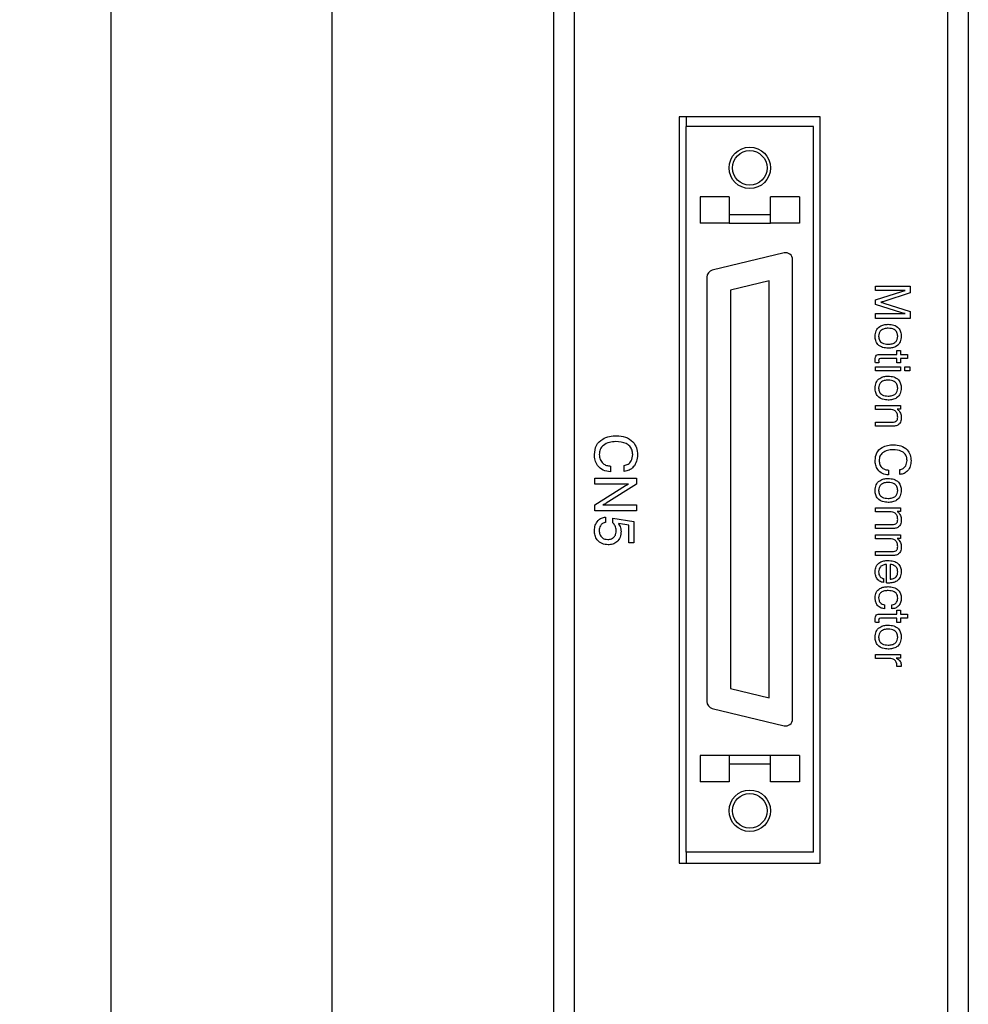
# Model space of a CAD drawing. Header units: millimetres. Extents: x 11 to 190, y 5 to 296.
# Tile 3 of 71: x 16 to 51, y 62 to 98. Entities that reach past the tile are written whole.
import ezdxf

# ---------------------------------------------------------------- set-up
doc = ezdxf.new("R2010")
doc.units = ezdxf.units.MM
doc.header["$PDSIZE"] = -1
doc.layers.add('標註文字', color=4, linetype='Continuous')
doc.styles.add('SLDTEXTSTYLE3', font='txt')
doc.dimstyles.new('SLDDIMSTYLE0', dxfattribs={"dimtxt": 2.5, "dimasz": 2.5, "dimexe": 0, "dimexo": 0.0625, "dimtad": 1, "dimlfac": 2, "dimrnd": 1e-09, "dimzin": 12, "dimdsep": 46, "dimtxsty": 'SLDTEXTSTYLE3', "dimsah": 1, "dimcen": 0.09, "dimadec": 0, "dimazin": 3, "dimtfac": 1, "dimtofl": 0, "dimtmove": 0, "dimatfit": 3, "dimfxl": 1, "dimfrac": 2, "dimtolj": 1, "dimtzin": 12, "dimarcsym": 0})

# ---------------------------------------------------------------- blocks, each defined once
blk = doc.blocks.new('_D_2')
at = {"layer": 'Defpoints', "color": 0, "transparency": 16777216}
for p in [(27.74, 160.957), (36.617, 160.957), (36.617, 47.957)]:
    blk.add_point(p, dxfattribs=at)
at = {"layer": '標註文字', "color": 0, "lineweight": -2, "transparency": 16777216}
for p, q in [((36.555, 160.957), (27.74, 160.957)), ((27.74, 50.457), (27.74, 158.457)), ((36.555, 47.957), (27.74, 47.957))]:
    blk.add_line(p, q, dxfattribs=at)
at = {"layer": '標註文字', "color": 0, "transparency": 16777216}
for points in [[(27.323, 158.457), (28.157, 158.457), (27.74, 160.957)], [(27.323, 50.457), (28.157, 50.457), (27.74, 47.957)]]:
    blk.add_solid(points, dxfattribs=at)
at = {"layer": '標註文字', "color": 0, "transparency": 16777216, "insert": (24.449, 104.457), "char_height": 2.5, "attachment_point": 2, "rotation": 90, "style": 'SLDTEXTSTYLE3'}
blk.add_mtext('\\A1;226', dxfattribs=at)
blk = doc.blocks.new('_D_3')
at = {"layer": 'Defpoints', "color": 0, "transparency": 16777216}
for p in [(19.74, 164.957), (36.242, 164.957), (36.242, 43.957)]:
    blk.add_point(p, dxfattribs=at)
at = {"layer": '標註文字', "color": 0, "lineweight": -2, "transparency": 16777216}
for p, q in [((36.18, 164.957), (19.74, 164.957)), ((19.74, 46.457), (19.74, 162.457)), ((36.18, 43.957), (19.74, 43.957))]:
    blk.add_line(p, q, dxfattribs=at)
at = {"layer": '標註文字', "color": 0, "transparency": 16777216}
for points in [[(19.323, 162.457), (20.157, 162.457), (19.74, 164.957)], [(19.323, 46.457), (20.157, 46.457), (19.74, 43.957)]]:
    blk.add_solid(points, dxfattribs=at)
at = {"layer": '標註文字', "color": 0, "transparency": 16777216, "insert": (16.477, 104.457), "char_height": 2.5, "attachment_point": 2, "rotation": 90, "style": 'SLDTEXTSTYLE3'}
blk.add_mtext('\\A1;242', dxfattribs=at)

msp = doc.modelspace()

# ---------------------------------------------------------------- linework, layer by layer
for p, q in [((35.7425, 156.9574), (35.7425, 51.9574)), ((36.4925, 156.9574), (36.4925, 60.9574)), ((49.9925, 156.9574), (49.9925, 60.9574)), ((50.7425, 156.9574), (50.7425, 51.9574)), ((50.7475, 101.6324), (50.7475, 97.2824)), ((50.7475, 97.2824), (50.7425, 97.2824)), ((50.7475, 97.2824), (50.7475, 87.1324)), ((40.2925, 94.3074), (40.2925, 67.3074)), ((45.3925, 94.3074), (40.2925, 94.3074)), ((40.5425, 94.3074), (40.5425, 93.9574)), ((45.3925, 67.3074), (45.3925, 94.3074)), ((40.5425, 67.7074), (40.5425, 93.9574)), ((45.1425, 93.9574), (40.5425, 93.9574)), ((45.1425, 67.7074), (45.1425, 93.9574)), ((42.0925, 91.4074), (41.0425, 91.4074)), ((41.0425, 91.4074), (41.0425, 90.4574)), ((42.0925, 91.4074), (42.0925, 90.4574)), ((43.5925, 90.4574), (43.5925, 91.4074)), ((44.6425, 91.4074), (43.5925, 91.4074)), ((44.6425, 91.4074), (44.6425, 90.4574)), ((42.0925, 90.4574), (41.0425, 90.4574)), ((43.5925, 90.7574), (42.0925, 90.7574)), ((42.0925, 90.4574), (43.5925, 90.4574)), ((44.6425, 90.4574), (43.5925, 90.4574)), ((44.0837, 89.3827), (41.4837, 88.7537)), ((44.3925, 72.5251), (44.3925, 89.1397)), ((41.2925, 88.5107), (41.2925, 73.1541)), ((43.5425, 88.3772), (42.1425, 88.0385)), ((43.5425, 73.2876), (43.5425, 88.3772)), ((42.1425, 88.0385), (42.1425, 73.6263)), ((50.7475, 87.1324), (50.7425, 87.1324)), ((42.1425, 73.6263), (43.5425, 73.2876)), ((41.4837, 72.9112), (44.0837, 72.2821)), ((41.0425, 71.2074), (41.0425, 70.2574)), ((42.0925, 71.2074), (41.0425, 71.2074)), ((42.0925, 71.2074), (42.0925, 70.2574)), ((43.5925, 71.2074), (42.0925, 71.2074)), ((42.0925, 70.9074), (43.5925, 70.9074)), ((43.5925, 70.2574), (43.5925, 71.2074)), ((44.6425, 71.2074), (43.5925, 71.2074)), ((44.6425, 71.2074), (44.6425, 70.2574)), ((42.0925, 70.2574), (41.0425, 70.2574)), ((44.6425, 70.2574), (43.5925, 70.2574)), ((45.1425, 67.7074), (40.5425, 67.7074)), ((40.5425, 67.7074), (40.5425, 67.3074)), ((40.2925, 67.3074), (45.3925, 67.3074))]:
    msp.add_line(p, q)
for centre, radius in [((42.8425, 92.4574), 0.75), ((42.8425, 92.4574), 0.625), ((42.8425, 69.2074), 0.75), ((42.8425, 69.2074), 0.625)]:
    msp.add_circle(centre, radius)
for centre, start, end in [((44.1425, 89.1397), 0, 103.60054), ((41.5425, 88.5107), 103.60054, 180), ((41.5425, 73.1541), 180, 256.39946), ((44.1425, 72.5251), 256.39946, 0)]:
    msp.add_arc(centre, 0.25, start, end)
at = {"layer": '標註文字'}
for p, q in [((47.3925, 88.1792), (48.6425, 88.1792)), ((47.3925, 88.019), (47.3925, 88.1792)), ((48.4574, 88.019), (47.3925, 88.019)), ((47.3925, 87.6824), (48.348, 87.9914)), ((48.6425, 88.1792), (48.6425, 87.9338)), ((47.3925, 87.5222), (47.3925, 87.6824)), ((48.6425, 87.9338), (47.6862, 87.6281)), ((48.348, 87.2142), (47.3925, 87.5222)), ((47.6862, 87.5705), (48.6425, 87.2612)), ((48.6425, 87.2612), (48.6425, 87.0093)), ((47.3925, 87.0093), (47.3925, 87.1856)), ((47.3925, 87.1856), (48.4574, 87.1856)), ((48.6425, 87.0093), (47.3925, 87.0093)), ((48.1617, 85.8487), (48.2899, 85.8487)), ((48.1617, 85.7113), (48.1617, 85.8487)), ((48.2899, 85.8487), (48.2899, 85.7113)), ((47.5545, 85.7113), (48.1617, 85.7113)), ((48.1617, 85.567), (47.6061, 85.567)), ((48.1617, 85.4068), (48.1617, 85.567)), ((48.2899, 85.7113), (48.5463, 85.7113)), ((48.5463, 85.567), (48.2899, 85.567)), ((48.2899, 85.567), (48.2899, 85.4068)), ((48.5463, 85.7113), (48.5463, 85.567)), ((47.5089, 85.4068), (47.389, 85.4068)), ((47.3925, 85.2625), (48.2899, 85.2625)), ((47.3925, 85.1183), (47.3925, 85.2625)), ((48.2899, 85.1183), (47.3925, 85.1183)), ((48.2899, 85.4068), (48.1617, 85.4068)), ((48.2899, 85.2625), (48.2899, 85.1183)), ((48.4502, 85.1183), (48.4502, 85.2625)), ((48.4502, 85.2625), (48.6265, 85.2625)), ((48.6265, 85.1183), (48.4502, 85.1183)), ((48.6265, 85.2625), (48.6265, 85.1183)), ((47.3925, 83.7241), (47.3925, 83.8683)), ((47.3925, 83.8683), (48.2899, 83.8683)), ((47.9136, 83.7241), (47.3925, 83.7241)), ((48.2899, 83.7306), (48.1742, 83.7306)), ((48.2899, 83.8683), (48.2899, 83.7306)), ((47.3925, 83.1151), (47.3925, 83.2593)), ((47.3925, 83.2593), (47.9554, 83.2593)), ((47.9854, 83.1151), (47.3925, 83.1151)), ((37.8002, 81.6728), (37.8002, 81.4613)), ((38.3002, 81.4805), (38.3002, 81.692)), ((37.2425, 81.019), (37.2425, 81.2305)), ((37.2425, 81.2305), (38.7425, 81.2305)), ((38.7425, 81.2305), (38.7425, 81.0138)), ((47.8572, 81.5286), (47.8572, 81.3523)), ((48.2739, 81.3683), (48.2739, 81.5446)), ((38.4582, 81.019), (37.2425, 81.019)), ((37.2425, 80.272), (38.3474, 80.9664)), ((38.7425, 81.0138), (37.6529, 80.333)), ((37.2425, 80.0574), (37.2425, 80.272)), ((37.5267, 80.269), (38.7425, 80.269)), ((38.7425, 80.269), (38.7425, 80.0574)), ((47.3925, 80.0222), (47.3925, 80.1664)), ((47.3925, 80.1664), (48.2899, 80.1664)), ((48.2899, 80.1664), (48.2899, 80.0287)), ((38.7425, 80.0574), (37.2425, 80.0574)), ((37.6259, 79.8266), (37.6259, 79.6343)), ((37.8843, 79.6181), (37.8843, 79.7882)), ((37.8843, 79.7882), (38.6463, 79.6707)), ((47.9136, 80.0222), (47.3925, 80.0222)), ((48.2899, 80.0287), (48.1742, 80.0287)), ((38.4733, 79.5322), (38.0877, 79.5905)), ((38.4733, 78.9015), (38.4733, 79.5322)), ((38.6463, 79.6707), (38.6463, 78.9015)), ((47.3925, 79.4132), (47.3925, 79.5574)), ((47.3925, 79.5574), (47.9554, 79.5574)), ((47.9854, 79.4132), (47.3925, 79.4132)), ((47.3925, 79.0446), (47.3925, 79.1888)), ((47.3925, 79.1888), (48.2899, 79.1888)), ((48.2899, 79.1888), (48.2899, 79.0511)), ((38.6463, 78.9015), (38.4733, 78.9015)), ((47.9136, 79.0446), (47.3925, 79.0446)), ((48.2899, 79.0511), (48.1742, 79.0511)), ((47.3925, 78.4356), (47.3925, 78.5798)), ((47.3925, 78.5798), (47.9554, 78.5798)), ((47.9854, 78.4356), (47.3925, 78.4356)), ((47.7931, 77.4453), (47.7931, 78.1144)), ((47.9213, 78.1151), (47.9213, 77.5863)), ((47.6809, 77.6023), (47.6809, 77.4581)), ((47.713, 76.6568), (47.713, 76.5125)), ((47.9854, 76.5125), (47.9854, 76.6568)), ((47.5545, 76.3202), (48.1617, 76.3202)), ((48.1617, 76.3202), (48.1617, 76.4577)), ((48.1617, 76.4577), (48.2899, 76.4577)), ((48.2899, 76.4577), (48.2899, 76.3202)), ((48.2899, 76.3202), (48.5463, 76.3202)), ((48.5463, 76.3202), (48.5463, 76.176)), ((47.5089, 76.0157), (47.389, 76.0157)), ((48.1617, 76.176), (47.6061, 76.176)), ((48.1617, 76.0157), (48.1617, 76.176)), ((48.2899, 76.0157), (48.1617, 76.0157)), ((48.5463, 76.176), (48.2899, 76.176)), ((48.2899, 76.176), (48.2899, 76.0157)), ((47.3925, 74.8619), (48.2899, 74.8619)), ((47.3925, 74.7177), (47.3925, 74.8619)), ((48.2899, 74.8619), (48.2899, 74.7224)), ((47.9003, 74.7177), (47.3925, 74.7177)), ((48.2899, 74.7224), (48.1412, 74.7224)), ((48.3177, 74.4292), (48.16, 74.4292))]:
    msp.add_line(p, q, dxfattribs=at)
for points, knots in [([(48.348, 87.9914), (48.3682, 87.9976), (48.4042, 88.0087), (48.4412, 88.0158), (48.4574, 88.019)], [0, 0, 0, 0, 0.559914, 1, 1, 1, 1]), ([(47.6862, 87.6281), (47.6673, 87.6217), (47.6335, 87.6102), (47.5988, 87.6021), (47.5835, 87.5985)], [0, 0, 0, 0, 0.56008159, 1, 1, 1, 1]), ([(47.5835, 87.5985), (47.603, 87.5942), (47.6376, 87.5865), (47.6714, 87.5754), (47.6862, 87.5705)], [0, 0, 0, 0, 0.5600059, 1, 1, 1, 1]), ([(48.4574, 87.1856), (48.4369, 87.1903), (48.4001, 87.1988), (48.3639, 87.2095), (48.348, 87.2142)], [0, 0, 0, 0, 0.55999294, 1, 1, 1, 1]), ([(47.3765, 86.3676), (47.3822, 86.4363), (47.3935, 86.5733), (47.5247, 86.7259), (47.6892, 86.7928), (47.7962, 86.7983), (47.8497, 86.801)], [0, 0, 0, 0, 0.28004021, 0.5584721, 0.77891647, 1, 1, 1, 1]), ([(47.8497, 86.6568), (47.8018, 86.6544), (47.7062, 86.6498), (47.5825, 86.5871), (47.5127, 86.4798), (47.5074, 86.4044), (47.5047, 86.3666)], [0, 0, 0, 0, 0.2810374, 0.5600904, 0.7795518, 1, 1, 1, 1]), ([(47.8497, 86.801), (47.9178, 86.7969), (48.0536, 86.7886), (48.2222, 86.6855), (48.3115, 86.5294), (48.3185, 86.4226), (48.322, 86.3691)], [0, 0, 0, 0, 0.2807018, 0.5596083, 0.779362, 1, 1, 1, 1]), ([(48.1938, 86.3666), (48.1895, 86.4149), (48.181, 86.5114), (48.0515, 86.6425), (47.9263, 86.6514), (47.8497, 86.6568)], [0, 0, 0, 0, 0.2807824, 0.5599362, 1, 1, 1, 1]), ([(47.8497, 85.9356), (47.7815, 85.9397), (47.6456, 85.9479), (47.4766, 86.0508), (47.3869, 86.207), (47.38, 86.314), (47.3765, 86.3676)], [0, 0, 0, 0, 0.2807083, 0.5596061, 0.7793728, 1, 1, 1, 1]), ([(47.5047, 86.3666), (47.5091, 86.3183), (47.5181, 86.2222), (47.6491, 86.0936), (47.7735, 86.0851), (47.8497, 86.0798)], [0, 0, 0, 0, 0.2806528, 0.5597717, 1, 1, 1, 1]), ([(48.322, 86.3691), (48.3163, 86.3004), (48.305, 86.1636), (48.1743, 86.0109), (48.01, 85.9439), (47.9032, 85.9384), (47.8497, 85.9356)], [0, 0, 0, 0, 0.2801077, 0.5584719, 0.7788965, 1, 1, 1, 1]), ([(47.8497, 86.0798), (47.8973, 86.0822), (47.9922, 86.087), (48.116, 86.1475), (48.1857, 86.254), (48.1911, 86.329), (48.1938, 86.3666)], [0, 0, 0, 0, 0.2810183, 0.5601598, 0.7795771, 1, 1, 1, 1]), ([(47.3765, 85.5242), (47.3772, 85.5524), (47.3786, 85.6082), (47.4167, 85.6842), (47.4884, 85.709), (47.5324, 85.7105), (47.5545, 85.7113)], [0, 0, 0, 0, 0.2816379, 0.55844613, 0.77850604, 1, 1, 1, 1]), ([(47.389, 85.4068), (47.3854, 85.4286), (47.3791, 85.4675), (47.3773, 85.5069), (47.3765, 85.5242)], [0, 0, 0, 0, 0.56007062, 1, 1, 1, 1]), ([(47.6061, 85.567), (47.5795, 85.5675), (47.5462, 85.5682), (47.5166, 85.5428), (47.5059, 85.5193), (47.5052, 85.5001), (47.5047, 85.4874)], [0, 0, 0, 0, 0.4987633, 0.6236524, 0.7492242, 1, 1, 1, 1]), ([(47.5047, 85.4874), (47.5051, 85.4723), (47.5059, 85.4454), (47.508, 85.4186), (47.5089, 85.4068)], [0, 0, 0, 0, 0.5599777, 1, 1, 1, 1]), ([(47.3765, 84.4926), (47.3822, 84.5613), (47.3935, 84.6983), (47.5247, 84.8509), (47.6892, 84.9178), (47.7962, 84.9233), (47.8497, 84.926)], [0, 0, 0, 0, 0.28004021, 0.5584721, 0.77891647, 1, 1, 1, 1]), ([(47.8497, 84.7818), (47.8018, 84.7794), (47.7062, 84.7748), (47.5825, 84.7121), (47.5127, 84.6048), (47.5074, 84.5294), (47.5047, 84.4916)], [0, 0, 0, 0, 0.2810374, 0.5600904, 0.7795518, 1, 1, 1, 1]), ([(47.8497, 84.926), (47.9178, 84.9219), (48.0536, 84.9136), (48.2222, 84.8105), (48.3115, 84.6544), (48.3185, 84.5476), (48.322, 84.4941)], [0, 0, 0, 0, 0.2807018, 0.5596083, 0.779362, 1, 1, 1, 1]), ([(48.1938, 84.4916), (48.1895, 84.5399), (48.181, 84.6364), (48.0515, 84.7675), (47.9263, 84.7764), (47.8497, 84.7818)], [0, 0, 0, 0, 0.2807824, 0.5599362, 1, 1, 1, 1]), ([(47.8497, 84.0606), (47.7815, 84.0647), (47.6456, 84.0729), (47.4766, 84.1758), (47.3869, 84.332), (47.38, 84.439), (47.3765, 84.4926)], [0, 0, 0, 0, 0.2807083, 0.5596061, 0.7793728, 1, 1, 1, 1]), ([(47.5047, 84.4916), (47.5091, 84.4433), (47.5181, 84.3472), (47.6491, 84.2186), (47.7735, 84.2101), (47.8497, 84.2048)], [0, 0, 0, 0, 0.2806528, 0.5597717, 1, 1, 1, 1]), ([(48.322, 84.4941), (48.3163, 84.4254), (48.305, 84.2886), (48.1743, 84.1359), (48.01, 84.0689), (47.9032, 84.0634), (47.8497, 84.0606)], [0, 0, 0, 0, 0.2801077, 0.5584719, 0.7788965, 1, 1, 1, 1]), ([(47.8497, 84.2048), (47.8973, 84.2072), (47.9922, 84.212), (48.116, 84.2725), (48.1857, 84.379), (48.1911, 84.454), (48.1938, 84.4916)], [0, 0, 0, 0, 0.2810183, 0.5601598, 0.7795771, 1, 1, 1, 1]), ([(48.1938, 83.4469), (48.1908, 83.489), (48.1848, 83.573), (48.1121, 83.6722), (48.0123, 83.7186), (47.9465, 83.7223), (47.9136, 83.7241)], [0, 0, 0, 0, 0.2804163, 0.5589097, 0.7790509, 1, 1, 1, 1]), ([(48.1742, 83.7306), (48.1992, 83.7106), (48.2491, 83.6705), (48.3102, 83.5707), (48.3175, 83.4881), (48.322, 83.4376)], [0, 0, 0, 0, 0.2805885, 0.560786, 1, 1, 1, 1]), ([(47.9554, 83.2593), (48.017, 83.2597), (48.0942, 83.2603), (48.1629, 83.3189), (48.1895, 83.3727), (48.1921, 83.4172), (48.1938, 83.4469)], [0, 0, 0, 0, 0.4986213, 0.6238522, 0.7492806, 1, 1, 1, 1]), ([(48.322, 83.4376), (48.3179, 83.3771), (48.3123, 83.2926), (48.2569, 83.1982), (48.2191, 83.1695), (48.2003, 83.1552)], [0, 0, 0, 0, 0.5589656, 0.7795525, 1, 1, 1, 1]), ([(48.2003, 83.1552), (48.1617, 83.14), (48.0924, 83.1128), (48.0183, 83.1144), (47.9854, 83.1151)], [0, 0, 0, 0, 0.5575008, 1, 1, 1, 1]), ([(37.2233, 82.0947), (37.2351, 82.2066), (37.2588, 82.4302), (37.4946, 82.659), (37.764, 82.7567), (37.9381, 82.7649), (38.0252, 82.769)], [0, 0, 0, 0, 0.2794271, 0.5580263, 0.7787382, 1, 1, 1, 1]), ([(38.0252, 82.769), (38.1336, 82.7615), (38.3499, 82.7467), (38.6137, 82.5784), (38.7623, 82.3346), (38.7747, 82.1645), (38.7809, 82.0793)], [0, 0, 0, 0, 0.2805562, 0.5596713, 0.7795127, 1, 1, 1, 1]), ([(38, 82.5574), (37.9198, 82.553), (37.7597, 82.5441), (37.5554, 82.4434), (37.4162, 82.2807), (37.4029, 82.1541), (37.3963, 82.0908)], [0, 0, 0, 0, 0.2809408, 0.5606932, 0.7802819, 1, 1, 1, 1]), ([(38.6079, 82.0926), (38.6039, 82.1467), (38.5959, 82.2549), (38.508, 82.3969), (38.3132, 82.5358), (38.1291, 82.5485), (38, 82.5574)], [0, 0, 0, 0, 0.1871345, 0.3737909, 0.5608506, 1, 1, 1, 1]), ([(47.3765, 81.8801), (47.3863, 81.9734), (47.4061, 82.1598), (47.6026, 82.3504), (47.8271, 82.4318), (47.9722, 82.4386), (48.0448, 82.442)], [0, 0, 0, 0, 0.2794271, 0.5580263, 0.7787382, 1, 1, 1, 1]), ([(48.0237, 82.2657), (47.9569, 82.262), (47.8235, 82.2546), (47.6532, 82.1707), (47.5372, 82.0352), (47.5262, 81.9296), (47.5207, 81.8769)], [0, 0, 0, 0, 0.2809408, 0.5606932, 0.7802819, 1, 1, 1, 1]), ([(48.5303, 81.8784), (48.527, 81.9235), (48.5203, 82.0136), (48.4471, 82.132), (48.2848, 82.2477), (48.1313, 82.2583), (48.0237, 82.2657)], [0, 0, 0, 0, 0.1871345, 0.3737909, 0.5608506, 1, 1, 1, 1]), ([(48.0448, 82.442), (48.1351, 82.4358), (48.3153, 82.4235), (48.5352, 82.2832), (48.659, 82.0801), (48.6693, 81.9383), (48.6745, 81.8674)], [0, 0, 0, 0, 0.2805562, 0.5596713, 0.7795127, 1, 1, 1, 1]), ([(37.8002, 81.4613), (37.7107, 81.4741), (37.5321, 81.4998), (37.3373, 81.6731), (37.2363, 81.8835), (37.2276, 82.0242), (37.2233, 82.0947)], [0, 0, 0, 0, 0.2798315, 0.5589253, 0.7792295, 1, 1, 1, 1]), ([(37.3963, 82.0908), (37.4019, 82.0298), (37.4129, 81.908), (37.5198, 81.7678), (37.6575, 81.6888), (37.7526, 81.6781), (37.8002, 81.6728)], [0, 0, 0, 0, 0.27997491, 0.55924397, 0.779377, 1, 1, 1, 1]), ([(38.3002, 81.692), (38.3504, 81.706), (38.4507, 81.7339), (38.5856, 81.8751), (38.5994, 82.0102), (38.6079, 82.0926)], [0, 0, 0, 0, 0.2809599, 0.5610692, 1, 1, 1, 1]), ([(38.7809, 82.0793), (38.7756, 81.9997), (38.7648, 81.8408), (38.6515, 81.6429), (38.485, 81.5162), (38.3618, 81.4924), (38.3002, 81.4805)], [0, 0, 0, 0, 0.2804322, 0.5598716, 0.7797609, 1, 1, 1, 1]), ([(47.8572, 81.3523), (47.7827, 81.363), (47.6338, 81.3844), (47.4715, 81.5288), (47.3873, 81.7041), (47.3801, 81.8214), (47.3765, 81.8801)], [0, 0, 0, 0, 0.2798315, 0.5589253, 0.7792295, 1, 1, 1, 1]), ([(47.5207, 81.8769), (47.5253, 81.8261), (47.5345, 81.7245), (47.6236, 81.6077), (47.7383, 81.5419), (47.8176, 81.533), (47.8572, 81.5286)], [0, 0, 0, 0, 0.2799749, 0.559244, 0.779377, 1, 1, 1, 1]), ([(48.2739, 81.5446), (48.3158, 81.5562), (48.3993, 81.5795), (48.5118, 81.6972), (48.5233, 81.8097), (48.5303, 81.8784)], [0, 0, 0, 0, 0.2809599, 0.5610692, 1, 1, 1, 1]), ([(48.6745, 81.8674), (48.6701, 81.801), (48.6611, 81.6686), (48.5667, 81.5036), (48.4279, 81.3981), (48.3253, 81.3782), (48.2739, 81.3683)], [0, 0, 0, 0, 0.2804322, 0.5598716, 0.7797609, 1, 1, 1, 1]), ([(47.3765, 80.7906), (47.3822, 80.8593), (47.3935, 80.9964), (47.5247, 81.149), (47.6892, 81.2159), (47.7962, 81.2213), (47.8497, 81.2241)], [0, 0, 0, 0, 0.2800402, 0.5584721, 0.7789165, 1, 1, 1, 1]), ([(47.8497, 81.2241), (47.9178, 81.2199), (48.0536, 81.2117), (48.2222, 81.1086), (48.3115, 80.9525), (48.3185, 80.8457), (48.322, 80.7921)], [0, 0, 0, 0, 0.2807018, 0.5596083, 0.779362, 1, 1, 1, 1]), ([(38.3474, 80.9664), (38.3674, 80.9776), (38.4032, 80.9976), (38.4414, 81.0124), (38.4582, 81.019)], [0, 0, 0, 0, 0.5599377, 1, 1, 1, 1]), ([(47.8497, 81.0798), (47.8018, 81.0775), (47.7062, 81.0729), (47.5825, 81.0102), (47.5127, 80.9029), (47.5074, 80.8275), (47.5047, 80.7896)], [0, 0, 0, 0, 0.2810374, 0.5600904, 0.7795518, 1, 1, 1, 1]), ([(48.1938, 80.7896), (48.1895, 80.838), (48.181, 80.9345), (48.0515, 81.0656), (47.9263, 81.0744), (47.8497, 81.0798)], [0, 0, 0, 0, 0.2807824, 0.5599362, 1, 1, 1, 1]), ([(47.8497, 80.3587), (47.7815, 80.3628), (47.6456, 80.3709), (47.4766, 80.4738), (47.3869, 80.6301), (47.38, 80.737), (47.3765, 80.7906)], [0, 0, 0, 0, 0.2807083, 0.5596061, 0.7793728, 1, 1, 1, 1]), ([(47.5047, 80.7896), (47.5091, 80.7414), (47.5181, 80.6453), (47.6491, 80.5167), (47.7735, 80.5082), (47.8497, 80.5029)], [0, 0, 0, 0, 0.2806528, 0.5597717, 1, 1, 1, 1]), ([(48.322, 80.7921), (48.3163, 80.7235), (48.305, 80.5867), (48.1743, 80.434), (48.01, 80.367), (47.9032, 80.3615), (47.8497, 80.3587)], [0, 0, 0, 0, 0.2801077, 0.5584719, 0.7788965, 1, 1, 1, 1]), ([(47.8497, 80.5029), (47.8973, 80.5053), (47.9922, 80.5101), (48.116, 80.5705), (48.1857, 80.6771), (48.1911, 80.7521), (48.1938, 80.7896)], [0, 0, 0, 0, 0.2810183, 0.5601598, 0.7795771, 1, 1, 1, 1]), ([(37.6529, 80.333), (37.6303, 80.3193), (37.5898, 80.2948), (37.546, 80.2768), (37.5267, 80.269)], [0, 0, 0, 0, 0.5600539, 1, 1, 1, 1]), ([(37.2233, 79.3393), (37.228, 79.4049), (37.2375, 79.536), (37.3353, 79.6964), (37.473, 79.7998), (37.5749, 79.8177), (37.6259, 79.8266)], [0, 0, 0, 0, 0.2803152, 0.5598048, 0.779749, 1, 1, 1, 1]), ([(48.1938, 79.745), (48.1908, 79.7871), (48.1848, 79.871), (48.1121, 79.9703), (48.0123, 80.0167), (47.9465, 80.0203), (47.9136, 80.0222)], [0, 0, 0, 0, 0.28041628, 0.55890969, 0.77905089, 1, 1, 1, 1]), ([(48.1742, 80.0287), (48.1992, 80.0086), (48.2491, 79.9686), (48.3102, 79.8687), (48.3175, 79.7861), (48.322, 79.7357)], [0, 0, 0, 0, 0.2805885, 0.560786, 1, 1, 1, 1]), ([(37.6259, 79.6343), (37.5888, 79.6247), (37.5146, 79.6054), (37.4386, 79.5252), (37.4016, 79.4337), (37.3981, 79.374), (37.3963, 79.3441)], [0, 0, 0, 0, 0.2796828, 0.5589423, 0.7792775, 1, 1, 1, 1]), ([(38.0117, 79.342), (38.005, 79.4019), (37.9929, 79.509), (37.9175, 79.5847), (37.8843, 79.6181)], [0, 0, 0, 0, 0.55917254, 1, 1, 1, 1]), ([(38.0877, 79.5905), (38.1196, 79.5435), (38.1767, 79.4594), (38.1823, 79.3585), (38.1848, 79.314)], [0, 0, 0, 0, 0.5587834, 1, 1, 1, 1]), ([(47.9554, 79.5574), (48.017, 79.5578), (48.0942, 79.5583), (48.1629, 79.617), (48.1895, 79.6708), (48.1921, 79.7153), (48.1938, 79.745)], [0, 0, 0, 0, 0.4986213, 0.6238522, 0.7492806, 1, 1, 1, 1]), ([(48.2003, 79.4532), (48.1617, 79.4381), (48.0924, 79.4109), (48.0183, 79.4125), (47.9854, 79.4132)], [0, 0, 0, 0, 0.5575008, 1, 1, 1, 1]), ([(48.322, 79.7357), (48.3179, 79.6751), (48.3123, 79.5907), (48.2569, 79.4963), (48.2191, 79.4676), (48.2003, 79.4532)], [0, 0, 0, 0, 0.5589656, 0.7795525, 1, 1, 1, 1]), ([(37.7194, 78.8266), (37.6439, 78.8338), (37.4931, 78.8482), (37.324, 78.9874), (37.2348, 79.1621), (37.2271, 79.2802), (37.2233, 79.3393)], [0, 0, 0, 0, 0.2798531, 0.5589856, 0.7792398, 1, 1, 1, 1]), ([(37.3963, 79.3441), (37.4, 79.2968), (37.4074, 79.2024), (37.4856, 79.0905), (37.5922, 79.0272), (37.6663, 79.0217), (37.7034, 79.019)], [0, 0, 0, 0, 0.2802769, 0.5595264, 0.7794715, 1, 1, 1, 1]), ([(37.7034, 79.019), (37.751, 79.023), (37.8458, 79.0312), (37.953, 79.1188), (38.0051, 79.2307), (38.0095, 79.3048), (38.0117, 79.342)], [0, 0, 0, 0, 0.2800812, 0.5588871, 0.7791308, 1, 1, 1, 1]), ([(38.1848, 79.314), (38.1792, 79.2427), (38.1679, 79.1003), (38.0491, 78.9317), (37.8871, 78.8387), (37.7753, 78.8307), (37.7194, 78.8266)], [0, 0, 0, 0, 0.28031865, 0.55943809, 0.7794421, 1, 1, 1, 1]), ([(48.1938, 78.7674), (48.1908, 78.8095), (48.1848, 78.8935), (48.1121, 78.9927), (48.0123, 79.0391), (47.9465, 79.0428), (47.9136, 79.0446)], [0, 0, 0, 0, 0.2804163, 0.5589097, 0.7790509, 1, 1, 1, 1]), ([(47.9554, 78.5798), (48.017, 78.5803), (48.0942, 78.5808), (48.1629, 78.6394), (48.1895, 78.6932), (48.1921, 78.7377), (48.1938, 78.7674)], [0, 0, 0, 0, 0.4986213, 0.6238522, 0.7492806, 1, 1, 1, 1]), ([(48.1742, 79.0511), (48.1992, 79.0311), (48.2491, 78.991), (48.3102, 78.8912), (48.3175, 78.8086), (48.322, 78.7581)], [0, 0, 0, 0, 0.2805885, 0.560786, 1, 1, 1, 1]), ([(48.322, 78.7581), (48.3179, 78.6976), (48.3123, 78.6131), (48.2569, 78.5187), (48.2191, 78.49), (48.2003, 78.4757)], [0, 0, 0, 0, 0.55896562, 0.77955254, 1, 1, 1, 1]), ([(48.2003, 78.4757), (48.1617, 78.4605), (48.0924, 78.4333), (48.0183, 78.4349), (47.9854, 78.4356)], [0, 0, 0, 0, 0.5575008, 1, 1, 1, 1]), ([(47.3765, 77.8537), (47.3831, 77.9194), (47.3963, 78.0505), (47.5297, 78.1886), (47.6863, 78.2516), (47.7885, 78.2568), (47.8397, 78.2593)], [0, 0, 0, 0, 0.2795804, 0.5583186, 0.7788834, 1, 1, 1, 1]), ([(47.7931, 78.1144), (47.7512, 78.111), (47.6675, 78.1043), (47.5646, 78.0388), (47.5109, 77.9418), (47.5068, 77.8759), (47.5047, 77.8429)], [0, 0, 0, 0, 0.28066789, 0.55952094, 0.77937156, 1, 1, 1, 1]), ([(47.8397, 78.2593), (47.9066, 78.2556), (48.04, 78.2482), (48.2099, 78.1573), (48.3096, 78.0099), (48.3179, 77.9047), (48.322, 77.8519)], [0, 0, 0, 0, 0.2808655, 0.560109, 0.7796799, 1, 1, 1, 1]), ([(48.1938, 77.8462), (48.1905, 77.8865), (48.1839, 77.9671), (48.1094, 78.0584), (48.015, 78.1025), (47.9526, 78.1109), (47.9213, 78.1151)], [0, 0, 0, 0, 0.2799455, 0.5583961, 0.778927, 1, 1, 1, 1]), ([(47.6809, 77.4581), (47.6312, 77.4719), (47.5318, 77.4997), (47.4327, 77.6101), (47.383, 77.733), (47.3787, 77.8134), (47.3765, 77.8537)], [0, 0, 0, 0, 0.2796217, 0.5589318, 0.7792497, 1, 1, 1, 1]), ([(47.5047, 77.8429), (47.5066, 77.8124), (47.5104, 77.7515), (47.5509, 77.6744), (47.6118, 77.6226), (47.6579, 77.609), (47.6809, 77.6023)], [0, 0, 0, 0, 0.2802851, 0.5597093, 0.779697, 1, 1, 1, 1]), ([(48.322, 77.8519), (48.3163, 77.7858), (48.3051, 77.6538), (48.1743, 77.5105), (48.0153, 77.4494), (47.9125, 77.4445), (47.861, 77.442)], [0, 0, 0, 0, 0.2799476, 0.5582714, 0.7787936, 1, 1, 1, 1]), ([(47.9213, 77.5863), (47.9615, 77.589), (48.0414, 77.5944), (48.1395, 77.6581), (48.1881, 77.7519), (48.1919, 77.8147), (48.1938, 77.8462)], [0, 0, 0, 0, 0.2806732, 0.5593502, 0.7792403, 1, 1, 1, 1]), ([(47.3765, 76.9149), (47.3834, 76.9806), (47.3972, 77.1119), (47.5343, 77.2473), (47.6921, 77.3063), (47.7943, 77.3113), (47.8455, 77.3138)], [0, 0, 0, 0, 0.2794066, 0.5581135, 0.7787704, 1, 1, 1, 1]), ([(47.861, 77.442), (47.8483, 77.4419), (47.8256, 77.4415), (47.803, 77.4441), (47.7931, 77.4453)], [0, 0, 0, 0, 0.5601637, 1, 1, 1, 1]), ([(47.8455, 77.3138), (47.9126, 77.3098), (48.0464, 77.3017), (48.2145, 77.2054), (48.3102, 77.0555), (48.318, 76.95), (48.322, 76.8972)], [0, 0, 0, 0, 0.2807471, 0.5598553, 0.7795529, 1, 1, 1, 1]), ([(47.8505, 77.1696), (47.805, 77.1675), (47.7144, 77.1634), (47.5943, 77.115), (47.5147, 77.0218), (47.508, 76.9499), (47.5047, 76.9139)], [0, 0, 0, 0, 0.28124142, 0.56092272, 0.78016853, 1, 1, 1, 1]), ([(48.1938, 76.8999), (48.1916, 76.9309), (48.1874, 76.9926), (48.1396, 77.0751), (48.0299, 77.1572), (47.9244, 77.1645), (47.8505, 77.1696)], [0, 0, 0, 0, 0.1872772, 0.3739789, 0.5609792, 1, 1, 1, 1]), ([(47.713, 76.5125), (47.6584, 76.5218), (47.5492, 76.5402), (47.4353, 76.6534), (47.383, 76.7858), (47.3786, 76.8718), (47.3765, 76.9149)], [0, 0, 0, 0, 0.2797416, 0.5585771, 0.7790162, 1, 1, 1, 1]), ([(47.5047, 76.9139), (47.5068, 76.8796), (47.5109, 76.8112), (47.56, 76.7252), (47.634, 76.674), (47.6866, 76.6625), (47.713, 76.6568)], [0, 0, 0, 0, 0.2804112, 0.5594712, 0.7794663, 1, 1, 1, 1]), ([(47.9854, 76.6568), (48.019, 76.6619), (48.0859, 76.6722), (48.1579, 76.7395), (48.1899, 76.8208), (48.1925, 76.8735), (48.1938, 76.8999)], [0, 0, 0, 0, 0.2799883, 0.5585928, 0.7790255, 1, 1, 1, 1]), ([(48.322, 76.8972), (48.3183, 76.8434), (48.3109, 76.7363), (48.2296, 76.6048), (48.1114, 76.5273), (48.0275, 76.5175), (47.9854, 76.5125)], [0, 0, 0, 0, 0.2805119, 0.559627, 0.7795352, 1, 1, 1, 1]), ([(47.3765, 76.1332), (47.3772, 76.1613), (47.3786, 76.2171), (47.4167, 76.2932), (47.4884, 76.318), (47.5324, 76.3195), (47.5545, 76.3202)], [0, 0, 0, 0, 0.2816379, 0.5584461, 0.778506, 1, 1, 1, 1]), ([(47.389, 76.0157), (47.3854, 76.0375), (47.3791, 76.0765), (47.3773, 76.1159), (47.3765, 76.1332)], [0, 0, 0, 0, 0.5600706, 1, 1, 1, 1]), ([(47.3765, 75.4861), (47.3822, 75.5549), (47.3935, 75.6919), (47.5247, 75.8445), (47.6892, 75.9114), (47.7962, 75.9169), (47.8497, 75.9196)], [0, 0, 0, 0, 0.28004021, 0.5584721, 0.77891647, 1, 1, 1, 1]), ([(47.6061, 76.176), (47.5795, 76.1765), (47.5462, 76.1771), (47.5166, 76.1518), (47.5059, 76.1283), (47.5052, 76.1091), (47.5047, 76.0964)], [0, 0, 0, 0, 0.4987633, 0.6236524, 0.7492242, 1, 1, 1, 1]), ([(47.5047, 76.0964), (47.5051, 76.0813), (47.5059, 76.0544), (47.508, 76.0276), (47.5089, 76.0157)], [0, 0, 0, 0, 0.5599777, 1, 1, 1, 1]), ([(47.8497, 75.9196), (47.9178, 75.9155), (48.0536, 75.9072), (48.2222, 75.8041), (48.3115, 75.648), (48.3185, 75.5412), (48.322, 75.4877)], [0, 0, 0, 0, 0.2807018, 0.5596083, 0.779362, 1, 1, 1, 1]), ([(47.8497, 75.7754), (47.8018, 75.773), (47.7062, 75.7684), (47.5825, 75.7057), (47.5127, 75.5984), (47.5074, 75.523), (47.5047, 75.4851)], [0, 0, 0, 0, 0.2810374, 0.5600904, 0.7795518, 1, 1, 1, 1]), ([(48.1938, 75.4851), (48.1895, 75.5335), (48.181, 75.63), (48.0515, 75.7611), (47.9263, 75.77), (47.8497, 75.7754)], [0, 0, 0, 0, 0.28078244, 0.55993619, 1, 1, 1, 1]), ([(47.8497, 75.0542), (47.7815, 75.0583), (47.6456, 75.0665), (47.4766, 75.1694), (47.3869, 75.3256), (47.38, 75.4326), (47.3765, 75.4861)], [0, 0, 0, 0, 0.2807083, 0.5596061, 0.7793728, 1, 1, 1, 1]), ([(47.5047, 75.4851), (47.5091, 75.4369), (47.5181, 75.3408), (47.6491, 75.2122), (47.7735, 75.2037), (47.8497, 75.1984)], [0, 0, 0, 0, 0.2806528, 0.5597717, 1, 1, 1, 1]), ([(48.322, 75.4877), (48.3163, 75.419), (48.305, 75.2822), (48.1743, 75.1295), (48.01, 75.0625), (47.9032, 75.057), (47.8497, 75.0542)], [0, 0, 0, 0, 0.2801077, 0.5584719, 0.7788965, 1, 1, 1, 1]), ([(47.8497, 75.1984), (47.8973, 75.2008), (47.9922, 75.2056), (48.116, 75.2661), (48.1857, 75.3726), (48.1911, 75.4476), (48.1938, 75.4851)], [0, 0, 0, 0, 0.2810183, 0.5601598, 0.7795771, 1, 1, 1, 1]), ([(48.1617, 74.466), (48.1592, 74.505), (48.1541, 74.5827), (48.0849, 74.6736), (47.9915, 74.7132), (47.9307, 74.7162), (47.9003, 74.7177)], [0, 0, 0, 0, 0.28054844, 0.55863883, 0.77886934, 1, 1, 1, 1]), ([(48.1412, 74.7224), (48.1693, 74.7092), (48.2255, 74.6828), (48.3059, 74.5999), (48.3159, 74.5187), (48.322, 74.4693)], [0, 0, 0, 0, 0.281482, 0.562056, 1, 1, 1, 1]), ([(48.16, 74.4292), (48.1607, 74.4361), (48.162, 74.4483), (48.1618, 74.4606), (48.1617, 74.466)], [0, 0, 0, 0, 0.5597857, 1, 1, 1, 1]), ([(48.322, 74.4693), (48.3222, 74.4617), (48.3225, 74.4481), (48.3192, 74.435), (48.3177, 74.4292)], [0, 0, 0, 0, 0.5606208, 1, 1, 1, 1])]:
    msp.add_open_spline(points, degree=3, knots=knots, dxfattribs=at)

# ---------------------------------------------------------------- dimensions: what is measured, and where the dimension line sits
for base, p1, p2, picture, middle in [((19.74, 164.9574), (36.2425, 43.9574), (36.2425, 164.9574), '_D_3', (19.74, 104.4574)), ((27.74, 160.9574), (36.6175, 47.9574), (36.6175, 160.9574), '_D_2', (27.74, 104.4574))]:
    dim = msp.add_linear_dim(base=base, p1=p1, p2=p2, angle=90, dimstyle='SLDDIMSTYLE0', dxfattribs=at)
    dim.commit()
    dim.dimension.update_dxf_attribs({"geometry": picture, "text_midpoint": middle, "dimtype": 160})

doc.saveas('drawing.dxf')
